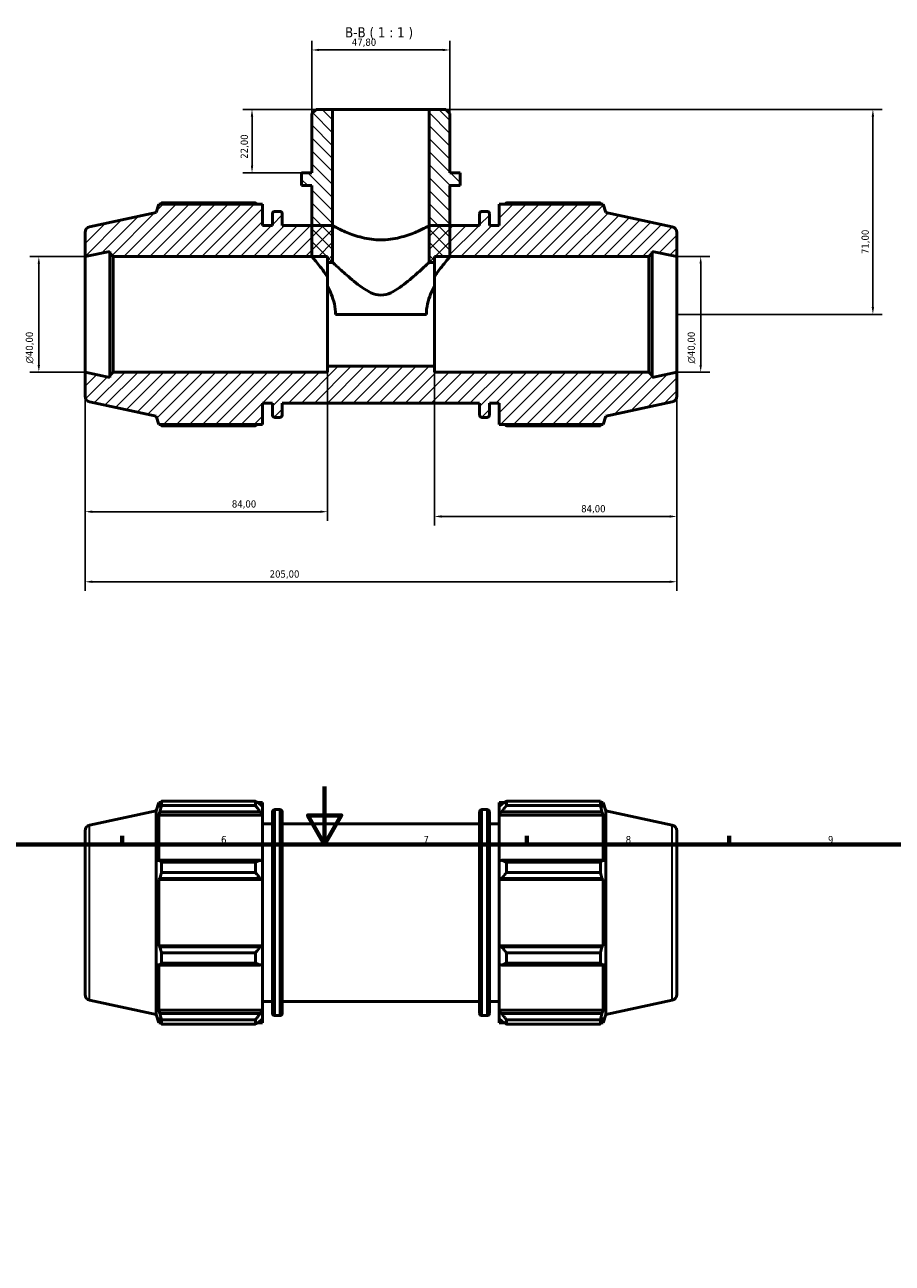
# Model space of a CAD drawing. Header units: millimetres. Extents: x 0 to 931, y 0 to 858.
# Tile 4 of 6: x 317 to 617, y 429 to 858. Entities that reach past the tile are written whole.
import ezdxf

# ---------------------------------------------------------------- set-up
doc = ezdxf.new("R2010")
doc.units = ezdxf.units.MM
for name, color, linetype, lineweight in [('Border (ISO)', 7, 'Continuous', 70), ('Dimension (ISO)', 7, 'Continuous', 25), ('Hatch (ISO)', 7, 'Continuous', 18), ('Symbol (ISO)', 7, 'Continuous', 25), ('Visible (ISO)', 7, 'Continuous', 50), ('Visible Narrow (ISO)', 7, 'Continuous', 35)]:
    doc.layers.add(name, color=color, linetype=linetype, lineweight=lineweight)
doc.styles.add('Label Text (ISO)', font='tahoma.ttf')
doc.styles.add('Note Text (ISO)', font='tahoma.ttf')
doc.dimstyles.new('Default (ISO)', dxfattribs={"dimtxt": 2.5, "dimasz": 2.5, "dimexe": 3.175, "dimexo": 0, "dimgap": 0.762, "dimtad": 1, "dimrnd": 1e-08, "dimzin": 0, "dimtxsty": 'Note Text (ISO)', "dimcen": 0.09, "dimdle": 10, "dimclrd": 256, "dimclre": 256, "dimclrt": 232, "dimazin": 0, "dimtfac": 1.40208, "dimtmove": 0, "dimatfit": 3, "dimfxl": 1, "dimtolj": 1, "dimtzin": 0, "dimlwd": -1, "dimlwe": -1, "dimarcsym": 0})

# ---------------------------------------------------------------- blocks, each defined once
blk = doc.blocks.new('Borders Default Border')
at = {"layer": 'Border (ISO)'}
for p, q in [((350.42, 574), (350.42, 576.9)), ((490.58, 574), (490.58, 576.9)), ((560.67, 574), (560.67, 576.9))]:
    blk.add_line(p, q, dxfattribs=at)
at = {"layer": 'Border (ISO)', "flags": 128}
for points in [[(420.5, 594), (420.5, 574), (414.73, 584), (426.27, 584), (420.5, 574)], [(20, 20), (20, 574), (821, 574), (821, 20), (20, 20)]]:
    blk.add_lwpolyline(points, dxfattribs=at)
at = {"layer": 'Border (ISO)', "color": 232, "true_color": 0xca0064, "char_height": 2.5, "attachment_point": 7, "style": 'Note Text (ISO)'}
for s, insert in [('6', (384.66, 574.35)), ('7', (454.77, 574.4)), ('8', (524.81, 574.34)), ('9', (594.88, 574.35))]:
    blk.add_mtext(s, dxfattribs=dict(at, insert=insert))
blk = doc.blocks.new('*D7')
at = {"layer": 'Defpoints', "color": 0, "transparency": 16777216}
for p in [(423.3, 828.56), (395.37, 806.56), (412.54, 806.56)]:
    blk.add_point(p, dxfattribs=at)
at = {"layer": 'Dimension (ISO)', "transparency": 16777216}
for p, q in [((423.3, 828.56), (392.2, 828.56)), ((395.37, 826.06), (395.37, 809.06)), ((412.54, 806.56), (392.2, 806.56))]:
    blk.add_line(p, q, dxfattribs=at)
for points in [[(394.96, 826.06), (395.79, 826.06), (395.37, 828.56)], [(394.96, 809.06), (395.79, 809.06), (395.37, 806.56)]]:
    blk.add_solid(points, dxfattribs=at)
at = {"layer": 'Dimension (ISO)', "color": 232, "true_color": 0xca0064, "transparency": 16777216, "insert": (391.44, 811.44), "char_height": 2.5, "attachment_point": 1, "rotation": 90, "style": 'Note Text (ISO)'}
blk.add_mtext('\\A1;22,00', dxfattribs=at)
blk = doc.blocks.new('*D8')
at = {"layer": 'Defpoints', "color": 0, "transparency": 16777216}
for p in [(456.76, 828.56), (542.53, 757.56), (610.43, 757.56)]:
    blk.add_point(p, dxfattribs=at)
at = {"layer": 'Dimension (ISO)', "transparency": 16777216}
for p, q in [((456.76, 828.56), (613.61, 828.56)), ((610.43, 826.06), (610.43, 760.06)), ((542.53, 757.56), (613.61, 757.56))]:
    blk.add_line(p, q, dxfattribs=at)
for points in [[(610.01, 826.06), (610.85, 826.06), (610.43, 828.56)], [(610.01, 760.06), (610.85, 760.06), (610.43, 757.56)]]:
    blk.add_solid(points, dxfattribs=at)
at = {"layer": 'Dimension (ISO)', "color": 232, "true_color": 0xca0064, "transparency": 16777216, "insert": (606.5, 778.44), "char_height": 2.5, "attachment_point": 1, "rotation": 90, "style": 'Note Text (ISO)'}
blk.add_mtext('\\A1;71,00', dxfattribs=at)
blk = doc.blocks.new('*D9')
at = {"layer": 'Defpoints', "color": 0, "transparency": 16777216}
for p in [(542.53, 777.56), (542.53, 737.56), (550.79, 737.56)]:
    blk.add_point(p, dxfattribs=at)
at = {"layer": 'Dimension (ISO)', "transparency": 16777216}
for p, q in [((542.53, 777.56), (553.96, 777.56)), ((550.79, 775.06), (550.79, 740.06)), ((542.53, 737.56), (553.96, 737.56))]:
    blk.add_line(p, q, dxfattribs=at)
for points in [[(550.37, 775.06), (551.2, 775.06), (550.79, 777.56)], [(550.37, 740.06), (551.2, 740.06), (550.79, 737.56)]]:
    blk.add_solid(points, dxfattribs=at)
at = {"layer": 'Dimension (ISO)', "color": 232, "true_color": 0xca0064, "transparency": 16777216, "insert": (546.26, 740.5), "char_height": 2.5, "attachment_point": 1, "rotation": 90, "style": 'Note Text (ISO)'}
blk.add_mtext('\\A1;\\fAIGDT|b0|i0;\\H2.5000;\\ln\\fTahoma|b0|i0;\\H2.5000;40,00', dxfattribs=at)
blk = doc.blocks.new('*D10')
at = {"layer": 'Defpoints', "color": 0, "transparency": 16777216}
for p in [(416.13, 849.12), (416.13, 827.12), (463.93, 827.12)]:
    blk.add_point(p, dxfattribs=at)
at = {"layer": 'Dimension (ISO)', "transparency": 16777216}
for p, q in [((416.13, 827.12), (416.13, 852.3)), ((463.93, 827.12), (463.93, 852.3)), ((461.43, 849.12), (418.63, 849.12))]:
    blk.add_line(p, q, dxfattribs=at)
for points in [[(418.63, 849.54), (418.63, 848.71), (416.13, 849.12)], [(461.43, 849.54), (461.43, 848.71), (463.93, 849.12)]]:
    blk.add_solid(points, dxfattribs=at)
at = {"layer": 'Dimension (ISO)', "color": 232, "true_color": 0xca0064, "transparency": 16777216, "insert": (429.95, 853.06), "char_height": 2.5, "attachment_point": 1, "style": 'Note Text (ISO)'}
blk.add_mtext('\\A1;47,80', dxfattribs=at)
blk = doc.blocks.new('*D11')
at = {"layer": 'Defpoints', "color": 0, "transparency": 16777216}
for p in [(337.53, 777.56), (321.53, 737.56), (337.53, 737.56)]:
    blk.add_point(p, dxfattribs=at)
at = {"layer": 'Dimension (ISO)', "transparency": 16777216}
for p, q in [((337.53, 777.56), (318.36, 777.56)), ((321.53, 775.06), (321.53, 740.06)), ((337.53, 737.56), (318.36, 737.56))]:
    blk.add_line(p, q, dxfattribs=at)
for points in [[(321.11, 775.06), (321.95, 775.06), (321.53, 777.56)], [(321.11, 740.06), (321.95, 740.06), (321.53, 737.56)]]:
    blk.add_solid(points, dxfattribs=at)
at = {"layer": 'Dimension (ISO)', "color": 232, "true_color": 0xca0064, "transparency": 16777216, "insert": (317.01, 740.5), "char_height": 2.5, "attachment_point": 1, "rotation": 90, "style": 'Note Text (ISO)'}
blk.add_mtext('\\A1;\\fAIGDT|b0|i0;\\H2.5000;\\ln\\fTahoma|b0|i0;\\H2.5000;40,00', dxfattribs=at)
blk = doc.blocks.new('*D12')
at = {"layer": 'Defpoints', "color": 0, "transparency": 16777216}
for p in [(421.53, 739.56), (337.53, 737.56), (421.53, 689.21)]:
    blk.add_point(p, dxfattribs=at)
at = {"layer": 'Dimension (ISO)', "transparency": 16777216}
for p, q in [((421.53, 739.56), (421.53, 686.03)), ((337.53, 737.56), (337.53, 686.03)), ((340.03, 689.21), (419.03, 689.21))]:
    blk.add_line(p, q, dxfattribs=at)
for points in [[(340.03, 689.62), (340.03, 688.79), (337.53, 689.21)], [(419.03, 689.62), (419.03, 688.79), (421.53, 689.21)]]:
    blk.add_solid(points, dxfattribs=at)
at = {"layer": 'Dimension (ISO)', "color": 232, "true_color": 0xca0064, "transparency": 16777216, "insert": (388.39, 693.15), "char_height": 2.5, "attachment_point": 1, "style": 'Note Text (ISO)'}
blk.add_mtext('\\A1;84,00', dxfattribs=at)
blk = doc.blocks.new('*D13')
at = {"layer": 'Defpoints', "color": 0, "transparency": 16777216}
for p in [(458.53, 739.56), (542.53, 737.56), (542.53, 687.56)]:
    blk.add_point(p, dxfattribs=at)
at = {"layer": 'Dimension (ISO)', "transparency": 16777216}
for p, q in [((458.53, 739.56), (458.53, 684.38)), ((542.53, 737.56), (542.53, 684.38)), ((461.03, 687.56), (540.03, 687.56))]:
    blk.add_line(p, q, dxfattribs=at)
for points in [[(461.03, 687.97), (461.03, 687.14), (458.53, 687.56)], [(540.03, 687.97), (540.03, 687.14), (542.53, 687.56)]]:
    blk.add_solid(points, dxfattribs=at)
at = {"layer": 'Dimension (ISO)', "color": 232, "true_color": 0xca0064, "transparency": 16777216, "insert": (509.39, 691.5), "char_height": 2.5, "attachment_point": 1, "style": 'Note Text (ISO)'}
blk.add_mtext('\\A1;84,00', dxfattribs=at)
blk = doc.blocks.new('*D14')
at = {"layer": 'Defpoints', "color": 0, "transparency": 16777216}
for p in [(337.53, 737.56), (542.53, 737.56), (337.53, 664.94)]:
    blk.add_point(p, dxfattribs=at)
at = {"layer": 'Dimension (ISO)', "transparency": 16777216}
for p, q in [((337.53, 737.56), (337.53, 661.77)), ((542.53, 737.56), (542.53, 661.77)), ((540.03, 664.94), (340.03, 664.94))]:
    blk.add_line(p, q, dxfattribs=at)
for points in [[(340.03, 665.36), (340.03, 664.53), (337.53, 664.94)], [(540.03, 665.36), (540.03, 664.53), (542.53, 664.94)]]:
    blk.add_solid(points, dxfattribs=at)
at = {"layer": 'Dimension (ISO)', "color": 232, "true_color": 0xca0064, "transparency": 16777216, "insert": (401.48, 668.88), "char_height": 2.5, "attachment_point": 1, "style": 'Note Text (ISO)'}
blk.add_mtext('\\A1;205,00', dxfattribs=at)

msp = doc.modelspace()

# ---------------------------------------------------------------- hatches: boundary and pattern name
at = {"layer": 'Hatch (ISO)'}
h = msp.add_hatch(dxfattribs=at)
h.set_pattern_fill('ANSI31', color=256, scale=25.4, angle=90.00021, style=0)
h.set_pattern_definition([(135.0002, (0, 0), (-2.245056, -2.245072), [])])
h.paths.add_polyline_path([(463.933, 827.124), (462.499, 828.558), (456.762, 828.558), (456.762, 775.558), (458.531, 775.558), (458.531, 777.558), (463.933, 777.558), (463.933, 788.308), (463.933, 802.158), (467.518, 802.158), (467.518, 806.558), (463.933, 806.558)])
h.paths.add_polyline_path([(417.564, 828.558), (416.13, 827.124), (416.13, 806.558), (412.544, 806.558), (412.544, 802.158), (416.13, 802.158), (416.13, 788.308), (416.13, 777.558), (421.531, 777.558), (421.531, 775.558), (423.3, 775.558), (423.3, 828.558)])
h = msp.add_hatch(dxfattribs=at)
h.set_pattern_fill('ANSI31', color=256, scale=25.4, style=0)
h.set_pattern_definition([(45, (0, 0), (-2.245064, 2.245064), [])])
edge = h.paths.add_edge_path()
edge.add_ellipse((339.531, 785.938), major_axis=(-0.416, 1.956), ratio=1, start_angle=0, end_angle=78)
edge.add_line((337.531, 785.938), (337.531, 777.558))
edge.add_line((337.531, 777.558), (346.073, 779.374))
edge.add_line((346.073, 779.374), (346.073, 778.758))
edge.add_line((346.073, 778.758), (347.273, 777.558))
edge.add_line((347.273, 777.558), (421.531, 777.558))
edge.add_line((421.531, 777.558), (421.531, 775.558))
edge.add_line((421.531, 775.558), (423.3, 775.558))
edge.add_line((423.3, 775.558), (423.3, 788.308))
edge.add_line((423.3, 788.308), (416.13, 788.308))
edge.add_line((416.13, 788.308), (405.865, 788.308))
edge.add_line((405.865, 788.308), (405.865, 792.428))
edge.add_ellipse((405.065, 792.428), major_axis=(0.8, 0), ratio=1, start_angle=0, end_angle=90)
edge.add_line((405.065, 793.228), (403.248, 793.228))
edge.add_ellipse((403.248, 792.428), major_axis=(0, 0.8), ratio=1, start_angle=0, end_angle=90)
edge.add_line((402.448, 792.428), (402.448, 788.308))
edge.add_line((402.448, 788.308), (399.031, 788.308))
edge.add_line((399.031, 788.308), (399.031, 795.688))
edge.add_line((399.031, 795.688), (363.074, 795.688))
edge.add_line((363.074, 795.688), (362.131, 792.787))
edge.add_line((362.131, 792.787), (339.115, 787.895))
edge = h.paths.add_edge_path()
edge.add_ellipse((540.531, 729.178), major_axis=(0.416, -1.956), ratio=1, start_angle=0, end_angle=78)
edge.add_line((542.531, 729.178), (542.531, 737.558))
edge.add_line((542.531, 737.558), (533.99, 735.742))
edge.add_line((533.99, 735.742), (533.99, 736.358))
edge.add_line((533.99, 736.358), (532.79, 737.558))
edge.add_line((532.79, 737.558), (458.531, 737.558))
edge.add_line((458.531, 737.558), (458.531, 739.558))
edge.add_line((458.531, 739.558), (421.531, 739.558))
edge.add_line((421.531, 739.558), (421.531, 737.558))
edge.add_line((421.531, 737.558), (347.273, 737.558))
edge.add_line((347.273, 737.558), (346.073, 736.358))
edge.add_line((346.073, 736.358), (346.073, 735.742))
edge.add_line((346.073, 735.742), (337.531, 737.558))
edge.add_line((337.531, 737.558), (337.531, 729.178))
edge.add_ellipse((339.531, 729.178), major_axis=(-2, 0), ratio=1, start_angle=0, end_angle=78)
edge.add_line((339.115, 727.221), (362.131, 722.329))
edge.add_line((362.131, 722.329), (363.074, 719.428))
edge.add_line((363.074, 719.428), (399.031, 719.428))
edge.add_line((399.031, 719.428), (399.031, 726.808))
edge.add_line((399.031, 726.808), (402.448, 726.808))
edge.add_line((402.448, 726.808), (402.448, 722.688))
edge.add_ellipse((403.248, 722.688), major_axis=(-0.8, 0), ratio=1, start_angle=0, end_angle=90)
edge.add_line((403.248, 721.888), (405.065, 721.888))
edge.add_ellipse((405.065, 722.688), major_axis=(0, -0.8), ratio=1, start_angle=0, end_angle=90)
edge.add_line((405.865, 722.688), (405.865, 726.808))
edge.add_line((405.865, 726.808), (474.198, 726.808))
edge.add_line((474.198, 726.808), (474.198, 722.688))
edge.add_ellipse((474.998, 722.688), major_axis=(-0.8, 0), ratio=1, start_angle=0, end_angle=90)
edge.add_line((474.998, 721.888), (476.815, 721.888))
edge.add_ellipse((476.815, 722.688), major_axis=(0, -0.8), ratio=1, start_angle=0, end_angle=90)
edge.add_line((477.615, 722.688), (477.615, 726.808))
edge.add_line((477.615, 726.808), (481.031, 726.808))
edge.add_line((481.031, 726.808), (481.031, 719.428))
edge.add_line((481.031, 719.428), (516.989, 719.428))
edge.add_line((516.989, 719.428), (517.931, 722.329))
edge.add_line((517.931, 722.329), (540.947, 727.221))
edge = h.paths.add_edge_path()
edge.add_ellipse((540.531, 785.938), major_axis=(2, 0), ratio=1, start_angle=0, end_angle=78)
edge.add_line((540.947, 787.895), (517.931, 792.787))
edge.add_line((517.931, 792.787), (516.989, 795.688))
edge.add_line((516.989, 795.688), (481.031, 795.688))
edge.add_line((481.031, 795.688), (481.031, 788.308))
edge.add_line((481.031, 788.308), (477.615, 788.308))
edge.add_line((477.615, 788.308), (477.615, 792.428))
edge.add_ellipse((476.815, 792.428), major_axis=(0.8, 0), ratio=1, start_angle=0, end_angle=90)
edge.add_line((476.815, 793.228), (474.998, 793.228))
edge.add_ellipse((474.998, 792.428), major_axis=(0, 0.8), ratio=1, start_angle=0, end_angle=90)
edge.add_line((474.198, 792.428), (474.198, 788.308))
edge.add_line((474.198, 788.308), (463.933, 788.308))
edge.add_line((463.933, 788.308), (456.762, 788.308))
edge.add_line((456.762, 788.308), (456.762, 775.558))
edge.add_line((456.762, 775.558), (458.531, 775.558))
edge.add_line((458.531, 775.558), (458.531, 777.558))
edge.add_line((458.531, 777.558), (532.79, 777.558))
edge.add_line((532.79, 777.558), (533.99, 778.758))
edge.add_line((533.99, 778.758), (533.99, 779.374))
edge.add_line((533.99, 779.374), (542.531, 777.558))
edge.add_line((542.531, 777.558), (542.531, 785.938))

# ---------------------------------------------------------------- linework, layer by layer
at = {"layer": 'Visible (ISO)'}
for p, q in [((417.564, 828.558), (416.13, 827.124)), ((423.3, 828.558), (417.564, 828.558)), ((423.3, 775.558), (423.3, 828.558)), ((456.762, 828.558), (423.3, 828.558)), ((462.499, 828.558), (456.762, 828.558)), ((456.762, 828.558), (456.762, 775.558)), ((463.933, 827.124), (462.499, 828.558)), ((416.13, 827.124), (416.13, 806.558)), ((463.933, 806.558), (463.933, 827.124)), ((416.13, 806.558), (412.544, 806.558)), ((412.544, 806.558), (412.544, 802.158)), ((467.518, 806.558), (463.933, 806.558)), ((467.518, 802.158), (467.518, 806.558)), ((412.544, 802.158), (416.13, 802.158)), ((416.13, 802.158), (416.13, 777.558)), ((463.933, 777.558), (463.933, 802.158)), ((463.933, 802.158), (467.518, 802.158)), ((363.074, 795.688), (362.131, 792.787)), ((399.031, 795.688), (363.074, 795.688)), ((396.571, 796.136), (364.006, 796.136)), ((399.031, 788.308), (399.031, 795.688)), ((516.989, 795.688), (481.031, 795.688)), ((481.031, 795.688), (481.031, 788.308)), ((516.056, 796.136), (483.491, 796.136)), ((517.931, 792.787), (516.989, 795.688)), ((362.131, 792.787), (339.115, 787.895)), ((402.448, 792.428), (402.448, 788.308)), ((405.065, 793.228), (403.248, 793.228)), ((405.865, 788.308), (405.865, 792.428)), ((474.198, 792.428), (474.198, 788.308)), ((476.815, 793.228), (474.998, 793.228)), ((477.615, 788.308), (477.615, 792.428)), ((540.947, 787.895), (517.931, 792.787)), ((337.531, 785.938), (337.531, 777.558)), ((402.448, 788.308), (399.031, 788.308)), ((423.3, 788.308), (405.865, 788.308)), ((423.3, 775.558), (423.3, 788.308)), ((474.198, 788.308), (456.762, 788.308)), ((456.762, 788.308), (456.762, 775.558)), ((481.031, 788.308), (477.615, 788.308)), ((542.531, 777.558), (542.531, 785.938)), ((337.531, 777.558), (346.073, 779.374)), ((337.531, 737.558), (337.531, 777.558)), ((346.073, 779.374), (346.073, 778.758)), ((346.073, 778.758), (347.273, 777.558)), ((346.073, 778.758), (346.073, 736.358)), ((347.273, 777.558), (421.531, 777.558)), ((347.273, 737.558), (347.273, 777.558)), ((416.13, 777.558), (421.531, 777.558)), ((421.531, 777.558), (421.531, 775.558)), ((421.531, 777.558), (421.531, 775.558)), ((458.531, 775.558), (458.531, 777.558)), ((458.531, 777.558), (532.79, 777.558)), ((458.531, 775.558), (458.531, 777.558)), ((458.531, 777.558), (463.933, 777.558)), ((532.79, 777.558), (533.99, 778.758)), ((532.79, 777.558), (532.79, 737.558)), ((533.99, 778.758), (533.99, 779.374)), ((533.99, 779.374), (542.531, 777.558)), ((533.99, 736.358), (533.99, 778.758)), ((542.531, 737.558), (542.531, 777.558)), ((421.531, 775.558), (423.3, 775.558)), ((421.531, 739.558), (421.531, 775.558)), ((421.531, 775.558), (423.3, 775.558)), ((421.531, 775.558), (421.531, 767.303)), ((456.762, 775.558), (458.531, 775.558)), ((456.762, 775.558), (458.531, 775.558)), ((458.531, 739.558), (458.531, 775.558)), ((458.531, 767.303), (458.531, 775.558)), ((455.756, 757.558), (424.306, 757.558)), ((458.531, 739.558), (421.531, 739.558)), ((421.531, 739.558), (421.531, 737.558)), ((458.531, 737.558), (458.531, 739.558)), ((346.073, 735.742), (337.531, 737.558)), ((337.531, 737.558), (337.531, 729.178)), ((347.273, 737.558), (346.073, 736.358)), ((346.073, 736.358), (346.073, 735.742)), ((421.531, 737.558), (347.273, 737.558)), ((532.79, 737.558), (458.531, 737.558)), ((533.99, 736.358), (532.79, 737.558)), ((542.531, 737.558), (533.99, 735.742)), ((533.99, 735.742), (533.99, 736.358)), ((542.531, 729.178), (542.531, 737.558)), ((339.115, 727.221), (362.131, 722.329)), ((399.031, 719.428), (399.031, 726.808)), ((399.031, 726.808), (402.448, 726.808)), ((402.448, 726.808), (402.448, 722.688)), ((405.865, 722.688), (405.865, 726.808)), ((405.865, 726.808), (474.198, 726.808)), ((474.198, 726.808), (474.198, 722.688)), ((477.615, 722.688), (477.615, 726.808)), ((477.615, 726.808), (481.031, 726.808)), ((481.031, 726.808), (481.031, 719.428)), ((517.931, 722.329), (540.947, 727.221)), ((362.131, 722.329), (363.074, 719.428)), ((403.248, 721.888), (405.065, 721.888)), ((474.998, 721.888), (476.815, 721.888)), ((516.989, 719.428), (517.931, 722.329)), ((363.074, 719.428), (399.031, 719.428)), ((364.006, 718.98), (396.571, 718.98)), ((481.031, 719.428), (516.989, 719.428)), ((483.491, 718.98), (516.056, 718.98)), ((362.131, 585.57), (363.074, 588.471)), ((363.074, 588.471), (363.074, 586.706)), ((363.074, 588.471), (363.774, 588.471)), ((363.473, 587.879), (363.074, 586.706)), ((364.006, 587.436), (364.006, 588.919)), ((364.006, 588.919), (396.571, 588.919)), ((396.571, 587.436), (396.571, 588.919)), ((397.286, 588.471), (399.031, 588.471)), ((399.031, 587.097), (398.211, 587.879)), ((399.031, 587.097), (399.031, 588.471)), ((481.031, 588.471), (481.031, 587.097)), ((481.031, 588.471), (482.777, 588.471)), ((481.851, 587.879), (481.031, 587.097)), ((483.491, 588.919), (483.491, 587.436)), ((483.491, 588.919), (516.056, 588.919)), ((516.056, 587.436), (516.056, 588.919)), ((516.288, 588.471), (516.989, 588.471)), ((516.989, 586.706), (516.589, 587.879)), ((516.989, 586.706), (516.989, 588.471)), ((517.931, 585.57), (516.989, 588.471)), ((339.115, 580.677), (362.131, 585.57)), ((362.131, 515.112), (362.131, 585.57)), ((363.074, 584.162), (363.473, 585.253)), ((399.031, 584.162), (363.074, 584.162)), ((363.074, 584.162), (363.074, 567.947)), ((363.473, 585.253), (398.211, 585.253)), ((396.571, 587.436), (364.006, 587.436)), ((398.211, 585.253), (399.031, 584.526)), ((399.031, 587.097), (399.031, 584.526)), ((399.031, 584.526), (399.031, 584.162)), ((399.031, 568.136), (399.031, 584.162)), ((402.448, 515.471), (402.448, 585.211)), ((403.248, 586.011), (405.065, 586.011)), ((405.865, 585.211), (405.865, 515.471)), ((474.198, 515.471), (474.198, 585.211)), ((474.998, 586.011), (476.815, 586.011)), ((477.615, 585.211), (477.615, 515.471)), ((481.031, 584.526), (481.031, 587.097)), ((481.031, 584.526), (481.851, 585.253)), ((481.031, 584.162), (481.031, 584.526)), ((481.031, 584.162), (481.031, 568.136)), ((481.031, 584.162), (516.989, 584.162)), ((481.851, 585.253), (516.589, 585.253)), ((516.056, 587.436), (483.491, 587.436)), ((516.589, 585.253), (516.989, 584.162)), ((516.989, 567.947), (516.989, 584.162)), ((517.931, 515.112), (517.931, 585.57)), ((540.947, 580.677), (517.931, 585.57)), ((399.031, 581.091), (402.448, 581.091)), ((405.865, 581.091), (474.198, 581.091)), ((477.615, 581.091), (481.031, 581.091)), ((337.531, 578.721), (337.531, 521.96)), ((542.531, 578.721), (542.531, 521.96)), ((363.473, 568.515), (363.074, 567.947)), ((398.211, 568.515), (363.473, 568.515)), ((364.006, 564.223), (364.006, 567.803)), ((364.006, 567.803), (396.571, 567.803)), ((396.571, 564.223), (396.571, 567.803)), ((399.031, 568.136), (398.211, 568.515)), ((399.031, 568.136), (399.031, 561.93)), ((481.851, 568.515), (481.031, 568.136)), ((481.031, 561.93), (481.031, 568.136)), ((516.589, 568.515), (481.851, 568.515)), ((483.491, 567.803), (483.491, 564.223)), ((483.491, 567.803), (516.056, 567.803)), ((516.056, 564.223), (516.056, 567.803)), ((516.989, 567.947), (516.589, 568.515)), ((363.074, 561.807), (363.473, 562.176)), ((363.473, 562.176), (398.211, 562.176)), ((396.571, 564.223), (364.006, 564.223)), ((398.211, 562.176), (399.031, 561.93)), ((399.031, 561.93), (399.031, 561.807)), ((481.031, 561.93), (481.851, 562.176)), ((481.031, 561.807), (481.031, 561.93)), ((481.851, 562.176), (516.589, 562.176)), ((516.056, 564.223), (483.491, 564.223)), ((516.589, 562.176), (516.989, 561.807)), ((399.031, 561.807), (363.074, 561.807)), ((363.074, 561.807), (363.074, 538.875)), ((399.031, 538.875), (399.031, 561.807)), ((481.031, 561.807), (481.031, 538.875)), ((481.031, 561.807), (516.989, 561.807)), ((516.989, 538.875), (516.989, 561.807)), ((363.473, 538.505), (363.074, 538.875)), ((399.031, 538.875), (363.074, 538.875)), ((398.211, 538.505), (363.473, 538.505)), ((364.006, 532.878), (364.006, 536.458)), ((364.006, 536.458), (396.571, 536.458)), ((396.571, 532.878), (396.571, 536.458)), ((399.031, 538.751), (398.211, 538.505)), ((399.031, 538.875), (399.031, 538.751)), ((399.031, 538.751), (399.031, 532.545)), ((481.031, 538.751), (481.031, 538.875)), ((481.031, 538.875), (516.989, 538.875)), ((481.031, 532.545), (481.031, 538.751)), ((481.851, 538.505), (481.031, 538.751)), ((516.589, 538.505), (481.851, 538.505)), ((483.491, 536.458), (483.491, 532.878)), ((483.491, 536.458), (516.056, 536.458)), ((516.056, 532.878), (516.056, 536.458)), ((516.989, 538.875), (516.589, 538.505)), ((363.074, 532.734), (363.473, 532.166)), ((363.074, 532.734), (363.074, 516.519)), ((363.473, 532.166), (398.211, 532.166)), ((396.571, 532.878), (364.006, 532.878)), ((398.211, 532.166), (399.031, 532.545)), ((399.031, 516.519), (399.031, 532.545)), ((481.031, 532.545), (481.851, 532.166)), ((481.031, 532.545), (481.031, 516.519)), ((481.851, 532.166), (516.589, 532.166)), ((516.056, 532.878), (483.491, 532.878)), ((516.589, 532.166), (516.989, 532.734)), ((516.989, 516.519), (516.989, 532.734)), ((339.115, 520.004), (362.131, 515.112)), ((399.031, 519.591), (402.448, 519.591)), ((405.865, 519.591), (474.198, 519.591)), ((477.615, 519.591), (481.031, 519.591)), ((540.947, 520.004), (517.931, 515.112)), ((362.131, 515.112), (363.074, 512.211)), ((363.473, 515.428), (363.074, 516.519)), ((399.031, 516.519), (363.074, 516.519)), ((398.211, 515.428), (363.473, 515.428)), ((399.031, 516.155), (398.211, 515.428)), ((399.031, 516.519), (399.031, 516.155)), ((399.031, 516.155), (399.031, 513.584)), ((481.031, 516.155), (481.031, 516.519)), ((481.031, 516.519), (516.989, 516.519)), ((481.031, 513.584), (481.031, 516.155)), ((481.851, 515.428), (481.031, 516.155)), ((516.589, 515.428), (481.851, 515.428)), ((516.989, 516.519), (516.589, 515.428)), ((517.931, 515.112), (516.989, 512.211)), ((363.074, 513.975), (363.473, 512.802)), ((363.074, 513.975), (363.074, 512.211)), ((363.074, 512.211), (363.774, 512.211)), ((364.006, 511.763), (364.006, 513.245)), ((364.006, 513.245), (396.571, 513.245)), ((396.571, 511.763), (364.006, 511.763)), ((396.571, 511.763), (396.571, 513.245)), ((397.286, 512.211), (399.031, 512.211)), ((398.211, 512.802), (399.031, 513.584)), ((399.031, 512.211), (399.031, 513.584)), ((403.248, 514.671), (405.065, 514.671)), ((474.998, 514.671), (476.815, 514.671)), ((481.031, 513.584), (481.851, 512.802)), ((481.031, 513.584), (481.031, 512.211)), ((481.031, 512.211), (482.777, 512.211)), ((483.491, 513.245), (483.491, 511.763)), ((483.491, 513.245), (516.056, 513.245)), ((516.056, 511.763), (483.491, 511.763)), ((516.056, 511.763), (516.056, 513.245)), ((516.288, 512.211), (516.989, 512.211)), ((516.589, 512.802), (516.989, 513.975)), ((516.989, 512.211), (516.989, 513.975))]:
    msp.add_line(p, q, dxfattribs=at)
for centre, radius, start, end in [((403.248, 792.428), 0.8, 90, 180), ((405.065, 792.428), 0.8, 0, 90), ((474.998, 792.428), 0.8, 90, 180), ((476.815, 792.428), 0.8, 0, 90), ((339.531, 785.938), 2, 102, 180), ((540.531, 785.938), 2, 0, 78), ((339.531, 729.178), 2, 180, 258), ((540.531, 729.178), 2, 282, 0), ((403.248, 722.688), 0.8, 180, 270), ((405.065, 722.688), 0.8, 270, 0), ((474.998, 722.688), 0.8, 180, 270), ((476.815, 722.688), 0.8, 270, 0), ((403.248, 585.211), 0.8, 90, 180), ((405.065, 585.211), 0.8, 0, 90), ((474.998, 585.211), 0.8, 90, 180), ((476.815, 585.211), 0.8, 0, 90), ((339.531, 578.721), 2, 102, 180), ((540.531, 578.721), 2, 0, 78), ((339.531, 521.96), 2, 180, 258), ((540.531, 521.96), 2, 282, 0), ((403.248, 515.471), 0.8, 180, 270), ((405.065, 515.471), 0.8, 270, 0), ((474.998, 515.471), 0.8, 180, 270), ((476.815, 515.471), 0.8, 270, 0)]:
    msp.add_arc(centre, radius, start, end, dxfattribs=at)
for points, weights in [([(364.006, 796.136), (363.888, 795.91), (363.774, 795.688)], [1, 1.00069022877, 1.00123257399]), ([(396.571, 796.136), (396.935, 795.91), (397.286, 795.688)], [1.01528260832, 1.01340893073, 1.01138884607]), ([(482.777, 795.688), (483.128, 795.91), (483.491, 796.136)], [1.01138884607, 1.01340893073, 1.01528260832]), ([(516.288, 795.688), (516.174, 795.91), (516.056, 796.136)], [1.00123257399, 1.00069022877, 1]), ([(363.774, 719.428), (363.888, 719.206), (364.006, 718.98)], [1.00123257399, 1.00069022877, 1]), ([(397.286, 719.428), (396.935, 719.206), (396.571, 718.98)], [1.01138884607, 1.01340893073, 1.01528260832]), ([(483.491, 718.98), (483.128, 719.206), (482.777, 719.428)], [1.01528260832, 1.01340893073, 1.01138884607]), ([(516.056, 718.98), (516.174, 719.206), (516.288, 719.428)], [1, 1.00069022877, 1.00123257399]), ([(363.473, 587.879), (363.729, 588.388), (364.006, 588.919)], [1.00242705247, 1.00162169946, 1]), ([(398.211, 587.879), (397.424, 588.388), (396.571, 588.919)], [1.00570546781, 1.01089538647, 1.01528260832]), ([(483.491, 588.919), (482.638, 588.388), (481.851, 587.879)], [1.01528260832, 1.01089538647, 1.00570546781]), ([(516.056, 588.919), (516.333, 588.388), (516.589, 587.879)], [1, 1.00162169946, 1.00242705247]), ([(364.006, 587.436), (363.729, 586.322), (363.473, 585.253)], [1, 1.00162169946, 1.00242705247]), ([(396.571, 587.436), (397.424, 586.322), (398.211, 585.253)], [1.01528260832, 1.01089538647, 1.00570546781]), ([(481.851, 585.253), (482.638, 586.322), (483.491, 587.436)], [1.00570546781, 1.01089538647, 1.01528260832]), ([(516.589, 585.253), (516.333, 586.322), (516.056, 587.436)], [1.00242705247, 1.00162169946, 1]), ([(363.473, 568.515), (363.729, 568.166), (364.006, 567.803)], [1.00242705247, 1.00162169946, 1]), ([(398.211, 568.515), (397.424, 568.166), (396.571, 567.803)], [1.00570546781, 1.01089538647, 1.01528260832]), ([(483.491, 567.803), (482.638, 568.166), (481.851, 568.515)], [1.01528260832, 1.01089538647, 1.00570546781]), ([(516.056, 567.803), (516.333, 568.166), (516.589, 568.515)], [1, 1.00162169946, 1.00242705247]), ([(364.006, 564.223), (363.729, 563.179), (363.473, 562.176)], [1, 1.00162169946, 1.00242705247]), ([(396.571, 564.223), (397.424, 563.179), (398.211, 562.176)], [1.01528260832, 1.01089538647, 1.00570546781]), ([(481.851, 562.176), (482.638, 563.179), (483.491, 564.223)], [1.00570546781, 1.01089538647, 1.01528260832]), ([(516.589, 562.176), (516.333, 563.179), (516.056, 564.223)], [1.00242705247, 1.00162169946, 1]), ([(363.473, 538.505), (363.729, 537.502), (364.006, 536.458)], [1.00242705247, 1.00162169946, 1]), ([(398.211, 538.505), (397.424, 537.502), (396.571, 536.458)], [1.00570546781, 1.01089538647, 1.01528260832]), ([(483.491, 536.458), (482.638, 537.502), (481.851, 538.505)], [1.01528260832, 1.01089538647, 1.00570546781]), ([(516.056, 536.458), (516.333, 537.502), (516.589, 538.505)], [1, 1.00162169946, 1.00242705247]), ([(364.006, 532.878), (363.729, 532.515), (363.473, 532.166)], [1, 1.00162169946, 1.00242705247]), ([(396.571, 532.878), (397.424, 532.515), (398.211, 532.166)], [1.01528260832, 1.01089538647, 1.00570546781]), ([(481.851, 532.166), (482.638, 532.515), (483.491, 532.878)], [1.00570546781, 1.01089538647, 1.01528260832]), ([(516.589, 532.166), (516.333, 532.515), (516.056, 532.878)], [1.00242705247, 1.00162169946, 1]), ([(363.473, 515.428), (363.729, 514.359), (364.006, 513.245)], [1.00242705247, 1.00162169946, 1]), ([(398.211, 515.428), (397.424, 514.359), (396.571, 513.245)], [1.00570546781, 1.01089538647, 1.01528260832]), ([(483.491, 513.245), (482.638, 514.359), (481.851, 515.428)], [1.01528260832, 1.01089538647, 1.00570546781]), ([(516.056, 513.245), (516.333, 514.359), (516.589, 515.428)], [1, 1.00162169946, 1.00242705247]), ([(364.006, 511.763), (363.729, 512.293), (363.473, 512.802)], [1, 1.00162169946, 1.00242705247]), ([(396.571, 511.763), (397.424, 512.293), (398.211, 512.802)], [1.01528260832, 1.01089538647, 1.00570546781]), ([(481.851, 512.802), (482.638, 512.293), (483.491, 511.763)], [1.00570546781, 1.01089538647, 1.01528260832]), ([(516.589, 512.802), (516.333, 512.293), (516.056, 511.763)], [1.00242705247, 1.00162169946, 1])]:
    msp.add_rational_spline(points, weights, degree=2, dxfattribs=at)
for points, knots in [([(423.3, 788.308), (423.3, 788.308), (423.405, 788.25), (423.84, 788.017), (424.17, 787.841), (425.031, 787.399), (425.563, 787.133), (426.784, 786.555), (427.472, 786.245), (429.664, 785.331), (431.514, 784.655), (434.59, 783.907), (435.666, 783.702), (437.847, 783.428), (438.952, 783.358), (440.031, 783.358)], [7.751383, 7.751383, 7.751383, 7.751383, 8.0737047, 8.0737047, 8.3960263, 8.3960263, 8.7183479, 8.7183479, 9.0406696, 9.0406696, 9.6879235, 9.6879235, 10.0115504, 10.0115504, 10.3351774, 10.3351774, 10.3351774, 10.3351774]), ([(440.031, 783.358), (441.11, 783.358), (442.215, 783.428), (444.396, 783.702), (445.472, 783.907), (448.549, 784.655), (450.399, 785.331), (452.591, 786.245), (453.279, 786.555), (454.499, 787.133), (455.032, 787.399), (455.893, 787.841), (456.222, 788.017), (456.657, 788.25), (456.762, 788.308), (456.762, 788.308)], [0, 0, 0, 0, 0.323627, 0.323627, 0.6472539, 0.6472539, 1.2945078, 1.2945078, 1.6168294, 1.6168294, 1.9391511, 1.9391511, 2.2614727, 2.2614727, 2.5837943, 2.5837943, 2.5837943, 2.5837943]), ([(421.531, 770.633), (421.269, 771.004), (421.012, 771.36), (420.149, 772.537), (419.534, 773.339), (418.403, 774.783), (417.888, 775.423), (417.034, 776.471), (416.696, 776.879), (416.243, 777.423), (416.13, 777.558), (416.13, 777.558)], [1.5063654, 1.5063654, 1.5063654, 1.5063654, 1.6690211, 1.6690211, 2.0688375, 2.0688375, 2.4686539, 2.4686539, 2.8684703, 2.8684703, 3.2682868, 3.2682868, 3.2682868, 3.2682868]), ([(463.933, 777.558), (463.933, 777.558), (463.819, 777.423), (463.367, 776.879), (463.028, 776.471), (462.175, 775.423), (461.659, 774.783), (460.528, 773.339), (459.914, 772.537), (459.05, 771.36), (458.793, 771.004), (458.531, 770.633)], [9.8048603, 9.8048603, 9.8048603, 9.8048603, 10.2046767, 10.2046767, 10.6044931, 10.6044931, 11.0043095, 11.0043095, 11.4041259, 11.4041259, 11.5667817, 11.5667817, 11.5667817, 11.5667817]), ([(440.031, 764.197), (438.776, 764.197), (437.654, 764.545), (435.513, 765.532), (434.496, 766.173), (432.523, 767.555), (431.576, 768.296), (429.792, 769.75), (428.956, 770.465), (427.517, 771.72), (426.854, 772.31), (425.653, 773.392), (425.116, 773.883), (424.231, 774.696), (423.883, 775.018), (423.417, 775.449), (423.3, 775.558), (423.3, 775.558)], [0, 0, 0, 0, 0.3765568, 0.3765568, 0.7531136, 0.7531136, 1.1296703, 1.1296703, 1.5062271, 1.5062271, 1.8467331, 1.8467331, 2.1872391, 2.1872391, 2.5277452, 2.5277452, 2.8682512, 2.8682512, 2.8682512, 2.8682512]), ([(423.3, 775.558), (423.3, 775.558), (423.417, 775.449), (423.883, 775.018), (424.231, 774.696), (425.116, 773.883), (425.653, 773.392), (426.854, 772.31), (427.517, 771.72), (428.956, 770.465), (429.792, 769.75), (431.576, 768.296), (432.523, 767.555), (434.496, 766.173), (435.513, 765.532), (437.654, 764.545), (438.776, 764.197), (441.286, 764.197), (442.409, 764.545), (444.55, 765.532), (445.567, 766.173), (447.539, 767.555), (448.487, 768.296), (450.271, 769.75), (451.106, 770.465), (452.545, 771.72), (453.208, 772.31), (454.409, 773.392), (454.947, 773.883), (455.832, 774.696), (456.18, 775.018), (456.645, 775.449), (456.762, 775.558), (456.762, 775.558)], [2.8682512, 2.8682512, 2.8682512, 2.8682512, 3.2087572, 3.2087572, 3.5492632, 3.5492632, 3.8897692, 3.8897692, 4.2302752, 4.2302752, 4.606832, 4.606832, 4.9833888, 4.9833888, 5.3599456, 5.3599456, 5.7365023, 5.7365023, 6.1130591, 6.1130591, 6.4896159, 6.4896159, 6.8661727, 6.8661727, 7.2427295, 7.2427295, 7.5832355, 7.5832355, 7.9237415, 7.9237415, 8.2642475, 8.2642475, 8.6047535, 8.6047535, 8.6047535, 8.6047535]), ([(456.762, 775.558), (456.762, 775.558), (456.645, 775.449), (456.18, 775.018), (455.832, 774.696), (454.947, 773.883), (454.409, 773.392), (453.208, 772.31), (452.545, 771.72), (451.106, 770.465), (450.271, 769.75), (448.487, 768.296), (447.539, 767.555), (445.567, 766.173), (444.55, 765.532), (442.409, 764.545), (441.286, 764.197), (440.031, 764.197)], [8.6047535, 8.6047535, 8.6047535, 8.6047535, 8.9452595, 8.9452595, 9.2857655, 9.2857655, 9.6262716, 9.6262716, 9.9667776, 9.9667776, 10.3433343, 10.3433343, 10.7198911, 10.7198911, 11.0964479, 11.0964479, 11.4730047, 11.4730047, 11.4730047, 11.4730047]), ([(424.306, 757.558), (424.306, 758.768), (424.162, 759.981), (423.634, 762.344), (423.252, 763.494), (422.418, 765.539), (421.981, 766.45), (421.531, 767.303)], [0, 0, 0, 0, 0.3629531, 0.3629531, 0.7259063, 0.7259063, 1.0430841, 1.0430841, 1.0430841, 1.0430841]), ([(458.531, 767.303), (458.082, 766.45), (457.644, 765.539), (456.81, 763.494), (456.428, 762.344), (455.9, 759.981), (455.756, 758.768), (455.756, 757.558)], [-1.0430841, -1.0430841, -1.0430841, -1.0430841, -0.7259063, -0.7259063, -0.3629531, -0.3629531, 0, 0, 0, 0])]:
    msp.add_open_spline(points, degree=3, knots=knots, dxfattribs=at)
at = {"layer": 'Visible Narrow (ISO)'}
for p, q in [((403.248, 585.571), (403.248, 515.11)), ((405.065, 515.11), (405.065, 585.571)), ((474.998, 585.571), (474.998, 515.11)), ((476.815, 515.11), (476.815, 585.571)), ((339.115, 520.377), (339.115, 580.304)), ((540.947, 520.377), (540.947, 580.304))]:
    msp.add_line(p, q, dxfattribs=at)

# ---------------------------------------------------------------- block references
msp.add_blockref('Borders Default Border', (0, 0))

# ---------------------------------------------------------------- texts
at = {"layer": 'Symbol (ISO)', "insert": (427.592, 852.85), "char_height": 3.5, "attachment_point": 7, "style": 'Label Text (ISO)'}
msp.add_mtext('B-B ( 1 : 1 )', dxfattribs=at)

# ---------------------------------------------------------------- dimensions: what is measured, and where the dimension line sits
at = {"layer": 'Dimension (ISO)'}
dim = msp.add_linear_dim(base=(416.13, 849.124), p1=(463.933, 827.124), p2=(416.13, 827.124), dimstyle='Default (ISO)', override={"dimdec": 2, "dimtp": 0, "dimtm": 0, "dimtdec": 2, "dimtofl": 0, "dimatfit": 1}, dxfattribs=at)
dim.commit()
dim.dimension.update_dxf_attribs({"geometry": '*D10', "text_midpoint": (434.126, 849.124), "dimtype": 160})
for base, p1, p2, angle, picture, middle in [((395.374, 806.558), (423.3, 828.558), (412.544, 806.558), 270, '*D7', (395.374, 815.558)), ((610.43, 757.558), (456.762, 828.558), (542.531, 757.558), 270, '*D8', (610.43, 782.558)), ((421.531, 689.208), (337.531, 737.558), (421.531, 739.558), 180, '*D12', (392.531, 689.208)), ((542.531, 687.558), (458.531, 739.558), (542.531, 737.558), 180, '*D13', (513.531, 687.558)), ((337.531, 664.943), (542.531, 737.558), (337.531, 737.558), 180, '*D14', (406.531, 664.943))]:
    dim = msp.add_linear_dim(base=base, p1=p1, p2=p2, angle=angle, dimstyle='Default (ISO)', override={"dimdec": 2, "dimtp": 0, "dimtm": 0, "dimtdec": 2, "dimtofl": 0, "dimatfit": 1}, dxfattribs=at)
    dim.commit()
    dim.dimension.update_dxf_attribs({"geometry": picture, "text_midpoint": middle, "dimtype": 160})
for base, p1, p2, picture, middle in [((321.531, 737.558), (337.531, 777.558), (337.531, 737.558), '*D11', (321.531, 746.058)), ((550.785, 737.558), (542.531, 777.558), (542.531, 737.558), '*D9', (550.785, 746.058))]:
    dim = msp.add_linear_dim(base=base, p1=p1, p2=p2, angle=90, text='\\fAIGDT|b0|i0;\\H2.5000;\\ln\\fTahoma|b0|i0;\\H2.5000;<>', dimstyle='Default (ISO)', override={"dimdec": 2, "dimtp": 0, "dimtm": 0, "dimtdec": 2, "dimtofl": 0, "dimatfit": 1}, dxfattribs=at)
    dim.commit()
    dim.dimension.update_dxf_attribs({"geometry": picture, "text_midpoint": middle, "dimtype": 160})

doc.saveas('drawing.dxf')
